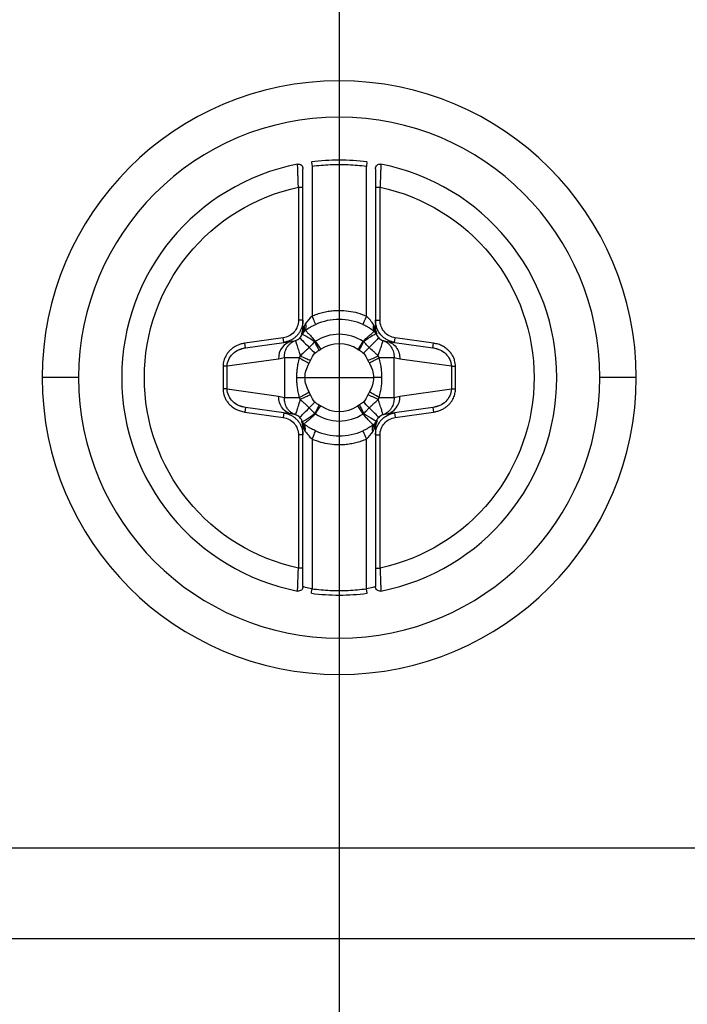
# Paper-space layout 'Web Drawing(2)' of a CAD drawing. Header units: millimetres. Extents: x 71 to 1085, y 76 to 849.
# Tile 7 of 63: x 380 to 395, y 141 to 163. Entities that reach past the tile are written whole.
import ezdxf

# ---------------------------------------------------------------- set-up
doc = ezdxf.new("R2010")
doc.units = ezdxf.units.MM
doc.layers.add('DIMENSIONS', color=140, linetype='Continuous', lineweight=25)
doc.styles.add('SLDTEXTSTYLE0', font='TXT', dxfattribs={"width": 0.75})
doc.dimstyles.new('SLDDIMSTYLE2', dxfattribs={"dimtxt": 10, "dimasz": 10, "dimexe": 0, "dimexo": 0.0625, "dimgap": 2.5, "dimtad": 0, "dimtih": 1, "dimtoh": 1, "dimdec": 1, "dimrnd": 1e-09, "dimzin": 12, "dimdsep": 46, "dimtxsty": 'SLDTEXTSTYLE0', "dimsah": 1, "dimcen": 0.09, "dimadec": 0, "dimazin": 3, "dimtfac": 1, "dimtdec": 1, "dimtofl": 0, "dimtmove": 0, "dimatfit": 3, "dimfxl": 0, "dimfrac": 2, "dimtolj": 1, "dimtzin": 12, "dimarcsym": 0})
doc.dimstyles.new('SLDDIMSTYLE3', dxfattribs={"dimtxt": 10, "dimasz": 10, "dimexe": 0, "dimexo": 0.0625, "dimgap": 2.5, "dimtad": 0, "dimtih": 1, "dimtoh": 1, "dimdec": 1, "dimrnd": 1e-09, "dimzin": 4, "dimdsep": 46, "dimtxsty": 'SLDTEXTSTYLE0', "dimsah": 1, "dimcen": 0.09, "dimadec": 0, "dimazin": 1, "dimtfac": 1, "dimtdec": 1, "dimtmove": 0, "dimatfit": 0, "dimfxl": 0, "dimfrac": 2, "dimtolj": 1, "dimtzin": 12, "dimarcsym": 0})

# ---------------------------------------------------------------- blocks, each defined once
blk = doc.blocks.new('_D_23')
at = {"layer": 'DIMENSIONS'}
for p, q in [((387.505, 192.232), (387.505, 117.271)), ((332.505, 191.382), (332.505, 117.271)), ((278.713, 121.919), (275.666, 121.919)), ((275.666, 121.919), (275.666, 106.044)), ((304.574, 121.919), (307.621, 121.919)), ((307.621, 121.919), (307.621, 106.044)), ((332.505, 120.446), (312.468, 120.446)), ((387.505, 120.446), (406.736, 120.446)), ((275.666, 106.044), (278.713, 106.044)), ((307.621, 106.044), (304.574, 106.044))]:
    blk.add_line(p, q, dxfattribs=at)
for points in [[(332.505, 120.446), (322.505, 121.985), (322.505, 118.908)], [(387.505, 120.446), (397.505, 118.908), (397.505, 121.985)]]:
    blk.add_solid(points, dxfattribs=at)
at = {"layer": 'DIMENSIONS', "char_height": 10, "attachment_point": 1, "style": 'SLDTEXTSTYLE0'}
for s, insert in [('55.0', (278.713, 136.84)), ('2.17', (278.713, 118.934))]:
    blk.add_mtext(s, dxfattribs=dict(at, insert=insert))
blk = doc.blocks.new('_D_24')
at = {"layer": 'DIMENSIONS'}
for p, q in [((456.005, 194.772), (456.005, 117.271)), ((387.505, 192.232), (387.505, 117.271)), ((482.071, 121.919), (479.024, 121.919)), ((479.024, 121.919), (479.024, 106.044)), ((507.932, 121.919), (510.979, 121.919)), ((510.979, 121.919), (510.979, 106.044)), ((387.505, 120.446), (456.005, 120.446)), ((456.005, 120.446), (474.178, 120.446)), ((479.024, 106.044), (482.071, 106.044)), ((510.979, 106.044), (507.932, 106.044))]:
    blk.add_line(p, q, dxfattribs=at)
for points in [[(387.505, 120.446), (397.505, 118.908), (397.505, 121.985)], [(456.005, 120.446), (446.005, 121.985), (446.005, 118.908)]]:
    blk.add_solid(points, dxfattribs=at)
at = {"layer": 'DIMENSIONS', "char_height": 10, "attachment_point": 1, "style": 'SLDTEXTSTYLE0'}
for s, insert in [('68.5', (482.071, 136.84)), ('2.70', (482.071, 118.934))]:
    blk.add_mtext(s, dxfattribs=dict(at, insert=insert))
blk = doc.blocks.new('_D_25')
at = {"layer": 'DIMENSIONS'}
for p, q in [((332.505, 191.382), (332.505, 87.271)), ((456.005, 189.842), (456.005, 87.271)), ((381.324, 91.919), (378.277, 91.919)), ((378.277, 91.919), (378.277, 76.044)), ((407.185, 91.919), (410.232, 91.919)), ((410.232, 91.919), (410.232, 76.044)), ((332.505, 90.446), (373.431, 90.446)), ((456.005, 90.446), (415.079, 90.446)), ((378.277, 76.044), (381.324, 76.044)), ((410.232, 76.044), (407.185, 76.044))]:
    blk.add_line(p, q, dxfattribs=at)
for points in [[(332.505, 90.446), (342.505, 88.908), (342.505, 91.985)], [(456.005, 90.446), (446.005, 91.985), (446.005, 88.908)]]:
    blk.add_solid(points, dxfattribs=at)
at = {"layer": 'DIMENSIONS', "char_height": 10, "attachment_point": 1, "style": 'SLDTEXTSTYLE0'}
for s, insert in [('123.5', (377.63, 106.84)), ('4.86', (381.324, 88.934))]:
    blk.add_mtext(s, dxfattribs=dict(at, insert=insert))

psp = doc.layouts.new('Web Drawing(2)')

# ---------------------------------------------------------------- linework, layer by layer
for p, q in [((386.892, 159.6), (386.905, 159.501)), ((386.905, 159.501), (386.905, 156.198)), ((388.105, 156.198), (388.105, 159.501)), ((386.605, 159.044), (386.605, 156.105)), ((386.705, 156.105), (386.705, 159.044)), ((388.305, 159.044), (388.305, 156.105)), ((388.405, 156.105), (388.405, 159.044)), ((386.705, 156.105), (386.605, 156.105)), ((386.705, 155.939), (386.705, 156.105)), ((388.305, 156.105), (388.405, 156.105)), ((388.305, 156.105), (388.305, 155.939)), ((386.756, 155.884), (386.745, 155.875)), ((388.293, 155.853), (388.281, 155.864)), ((386.269, 155.718), (385.423, 155.599)), ((386.283, 155.619), (386.269, 155.718)), ((386.283, 155.619), (386.475, 155.646)), ((386.687, 155.796), (386.687, 155.797)), ((388.316, 155.814), (388.316, 155.814)), ((388.535, 155.646), (388.727, 155.619)), ((388.727, 155.619), (388.741, 155.718)), ((389.586, 155.599), (388.741, 155.718)), ((385.286, 155.455), (385.437, 155.502)), ((385.437, 155.5), (385.423, 155.599)), ((385.437, 155.5), (386.283, 155.619)), ((388.727, 155.619), (389.572, 155.5)), ((389.572, 155.5), (389.586, 155.599)), ((389.573, 155.502), (389.724, 155.455)), ((386.168, 155.25), (385.032, 155.09)), ((386.296, 155.277), (386.296, 154.402)), ((388.714, 154.402), (388.714, 155.277)), ((389.978, 155.09), (388.842, 155.25)), ((385.032, 155.09), (384.941, 155.09)), ((384.941, 155.09), (384.941, 154.589)), ((385.032, 154.589), (385.032, 155.09)), ((389.978, 155.09), (390.069, 155.09)), ((389.978, 155.09), (389.978, 154.589)), ((390.069, 154.589), (390.069, 155.09)), ((381.755, 154.84), (380.952, 154.84)), ((386.748, 154.84), (387.505, 154.84)), ((387.505, 154.84), (388.261, 154.84)), ((394.058, 154.84), (393.255, 154.84)), ((385.032, 154.589), (384.941, 154.589)), ((385.032, 154.589), (386.168, 154.429)), ((388.842, 154.429), (389.978, 154.589)), ((389.978, 154.589), (390.069, 154.589)), ((385.437, 154.177), (385.285, 154.224)), ((385.437, 154.179), (385.423, 154.08)), ((386.283, 154.06), (385.437, 154.179)), ((389.572, 154.179), (388.727, 154.06)), ((389.572, 154.179), (389.586, 154.08)), ((389.724, 154.224), (389.573, 154.177)), ((385.423, 154.08), (386.269, 153.961)), ((386.283, 154.06), (386.269, 153.961)), ((386.475, 154.033), (386.283, 154.06)), ((388.727, 154.06), (388.535, 154.033)), ((388.727, 154.06), (388.741, 153.961)), ((388.741, 153.961), (389.586, 154.08)), ((386.694, 153.865), (386.694, 153.865)), ((386.705, 153.575), (386.705, 153.74)), ((386.717, 153.826), (386.728, 153.816)), ((388.254, 153.795), (388.265, 153.804)), ((388.305, 153.74), (388.305, 153.575)), ((388.322, 153.883), (388.322, 153.883)), ((386.605, 153.575), (386.605, 150.635)), ((386.705, 153.575), (386.605, 153.575)), ((386.705, 150.635), (386.705, 153.575)), ((386.905, 153.481), (386.905, 150.178)), ((388.105, 150.178), (388.105, 153.481)), ((388.305, 153.575), (388.405, 153.575)), ((388.305, 153.575), (388.305, 150.635)), ((388.405, 150.635), (388.405, 153.575)), ((388.118, 150.079), (388.105, 150.178)), ((395.508, 144.451), (379.502, 144.451)), ((395.543, 142.451), (379.467, 142.451))]:
    psp.add_line(p, q)
at = {"flags": 128}
for points in [[(388.031, 155.639), (388.014, 155.614), (387.998, 155.59), (387.983, 155.567), (387.968, 155.544), (387.954, 155.522), (387.94, 155.501), (387.927, 155.481), (387.915, 155.463)], [(386.562, 154.84), (386.588, 154.84), (386.614, 154.84), (386.638, 154.84), (386.662, 154.84), (386.685, 154.84), (386.708, 154.84), (386.729, 154.84), (386.748, 154.84)], [(388.448, 154.84), (388.422, 154.84), (388.396, 154.84), (388.371, 154.84), (388.347, 154.84), (388.324, 154.84), (388.302, 154.84), (388.281, 154.84), (388.261, 154.84)], [(386.979, 154.04), (386.995, 154.065), (387.011, 154.089), (387.027, 154.113), (387.042, 154.135), (387.056, 154.157), (387.07, 154.178), (387.083, 154.198), (387.095, 154.217)]]:
    psp.add_lwpolyline(points, dxfattribs=at)
for centre, radius, start, end in [((387.505, 154.84), 6.553, 0, 180), ((387.505, 154.84), 5.75, 0, 180), ((387.505, 154.84), 4.8, 82.6656, 97.3344), ((387.505, 154.84), 4.8, 101.0397, 180), ((387.505, 154.84), 4.8, 0, 78.9603), ((387.505, 154.84), 1.285, 66.1722, 113.825), ((386.873, 155.721), 0.2, 127.6898, 157.9572), ((386.641, 155.968), 0.138, 315.8206, 27.9236), ((388.393, 155.957), 0.143, 157.6048, 226.3157), ((386.543, 155.276), 0.377, 100.5412, 183.9308), ((388.221, 155.784), 0.1, 17.5592, 48.4058), ((387.505, 154.84), 0.746, 56.6665, 123.0408), ((390.192, 154.447), 2.457, 151.0327, 156.0586), ((391.48, 149.461), 6.587, 117.9923, 120.1657), ((387.505, 154.84), 6.553, 180, 0), ((387.505, 154.84), 5.75, 180, 0), ((387.505, 154.84), 4.8, 180, 258.9603), ((387.505, 154.84), 4.8, 281.0397, 0), ((383.53, 160.218), 6.587, 297.9923, 300.1657), ((388.466, 154.403), 0.377, 280.5412, 3.9308), ((387.505, 154.84), 0.746, 236.6665, 303.0408), ((386.789, 153.895), 0.1, 197.5592, 228.4058), ((386.616, 153.723), 0.143, 337.6048, 46.3157), ((388.369, 153.711), 0.138, 135.8206, 207.9236), ((388.137, 153.958), 0.2, 307.6898, 337.9572), ((387.505, 154.84), 1.285, 246.1729, 293.8252), ((387.505, 154.84), 4.8, 262.6656, 277.3344)]:
    psp.add_arc(centre, radius, start, end)
for points, knots in [([(386.586, 159.551), (386.615, 159.556), (386.646, 159.549), (386.691, 159.511), (386.705, 159.482), (386.705, 159.453)], [0, 0, 0, 0, 0.5, 0.5, 1, 1, 1, 1]), ([(388.118, 159.6), (388.118, 159.6), (388.116, 159.59), (388.111, 159.55), (388.108, 159.524), (388.105, 159.501)], [0, 0, 0, 0, 0.5, 0.5, 1, 1, 1, 1]), ([(388.305, 159.453), (388.305, 159.482), (388.319, 159.511), (388.364, 159.549), (388.395, 159.556), (388.424, 159.551)], [0, 0, 0, 0, 0.5, 0.5, 1, 1, 1, 1]), ([(386.605, 159.044), (386.604, 159.066), (386.602, 159.109), (386.6, 159.171), (386.597, 159.228), (386.595, 159.28), (386.594, 159.327), (386.592, 159.368), (386.59, 159.425), (386.588, 159.489), (386.586, 159.541), (386.586, 159.548), (386.586, 159.551)], [0, 0, 0, 0, 0.08321, 0.162752, 0.23862, 0.310809, 0.379318, 0.444147, 0.505297, 0.673596, 0.838421, 1, 1, 1, 1]), ([(386.705, 159.044), (386.705, 159.15), (386.705, 159.256), (386.705, 159.408), (386.705, 159.453), (386.705, 159.453)], [0, 0, 0, 0, 0.5, 0.5, 1, 1, 1, 1]), ([(388.105, 159.501), (388.038, 159.509), (387.905, 159.524), (387.705, 159.537), (387.505, 159.541), (387.305, 159.537), (387.104, 159.524), (386.971, 159.509), (386.905, 159.501)], [0, 0, 0, 0, 0.167175, 0.33374, 0.5, 0.66626, 0.832825, 1, 1, 1, 1]), ([(388.305, 159.453), (388.305, 159.453), (388.305, 159.408), (388.305, 159.256), (388.305, 159.15), (388.305, 159.044)], [0, 0, 0, 0, 0.5, 0.5, 1, 1, 1, 1]), ([(388.424, 159.551), (388.424, 159.55), (388.424, 159.548), (388.423, 159.536), (388.423, 159.515), (388.422, 159.486), (388.42, 159.449), (388.418, 159.394), (388.415, 159.31), (388.411, 159.188), (388.407, 159.094), (388.405, 159.044)], [0, 0, 0, 0, 0.080565, 0.161919, 0.244095, 0.327122, 0.411028, 0.495836, 0.643959, 0.812033, 1, 1, 1, 1]), ([(386.605, 150.635), (385.643, 150.841), (384.78, 151.371), (383.542, 152.901), (383.205, 153.856), (383.205, 155.824), (383.542, 156.778), (384.78, 158.309), (385.643, 158.838), (386.605, 159.044)], [0, 0, 0, 0, 0.25, 0.25, 0.5, 0.5, 0.75, 0.75, 1, 1, 1, 1]), ([(386.605, 159.044), (386.629, 159.044), (386.657, 159.044), (386.696, 159.044), (386.705, 159.044), (386.705, 159.044)], [0, 0, 0, 0, 0.5, 0.5, 1, 1, 1, 1]), ([(388.305, 159.044), (388.305, 159.044), (388.314, 159.044), (388.352, 159.044), (388.38, 159.044), (388.405, 159.044)], [0, 0, 0, 0, 0.5, 0.5, 1, 1, 1, 1]), ([(388.405, 159.044), (389.367, 158.838), (390.23, 158.309), (391.467, 156.778), (391.805, 155.824), (391.805, 153.856), (391.467, 152.901), (390.23, 151.371), (389.367, 150.841), (388.405, 150.635)], [0, 0, 0, 0, 0.25, 0.25, 0.5, 0.5, 0.75, 0.75, 1, 1, 1, 1]), ([(386.905, 156.198), (386.943, 156.214), (387.019, 156.245), (387.138, 156.281), (387.258, 156.306), (387.381, 156.321), (387.532, 156.327), (387.711, 156.315), (387.913, 156.274), (388.041, 156.223), (388.105, 156.198)], [0, 0, 0, 0, 0.1006569, 0.2002973, 0.2996195, 0.399329, 0.5001226, 0.6671966, 0.8327338, 1, 1, 1, 1]), ([(386.605, 156.105), (386.605, 156.012), (386.57, 155.919), (386.448, 155.778), (386.361, 155.731), (386.269, 155.718)], [0, 0, 0, 0, 0.5, 0.5, 1, 1, 1, 1]), ([(386.705, 156.105), (386.704, 156.081), (386.702, 156.034), (386.686, 155.966), (386.662, 155.9), (386.628, 155.838), (386.586, 155.782), (386.536, 155.732), (386.48, 155.69), (386.418, 155.657), (386.352, 155.632), (386.306, 155.624), (386.283, 155.619)], [0, 0, 0, 0, 0.100222, 0.200291, 0.300246, 0.400125, 0.499968, 0.599814, 0.699701, 0.799668, 0.899755, 1, 1, 1, 1]), ([(386.986, 156.015), (386.986, 156.015), (386.978, 156.033), (386.946, 156.104), (386.924, 156.155), (386.905, 156.198)], [0, 0, 0, 0, 0.5, 0.5, 1, 1, 1, 1]), ([(388.105, 156.198), (388.086, 156.155), (388.063, 156.104), (388.032, 156.033), (388.024, 156.015), (388.024, 156.015)], [0, 0, 0, 0, 0.5, 0.5, 1, 1, 1, 1]), ([(388.727, 155.619), (388.704, 155.624), (388.657, 155.632), (388.592, 155.657), (388.53, 155.69), (388.473, 155.732), (388.399, 155.806), (388.327, 155.927), (388.305, 156.044), (388.305, 156.103), (388.305, 156.105)], [0, 0, 0, 0, 0.100429, 0.200709, 0.300879, 0.400977, 0.501043, 0.747195, 0.993978, 1, 1, 1, 1]), ([(388.741, 155.718), (388.649, 155.731), (388.561, 155.778), (388.439, 155.919), (388.405, 156.012), (388.405, 156.105)], [0, 0, 0, 0, 0.5, 0.5, 1, 1, 1, 1]), ([(386.669, 155.796), (386.676, 155.81), (386.69, 155.84), (386.702, 155.889), (386.704, 155.922), (386.705, 155.939)], [0, 0, 0, 0, 0.323707, 0.656853, 1, 1, 1, 1]), ([(386.716, 155.939), (386.714, 155.932), (386.71, 155.907), (386.7, 155.868), (386.685, 155.827), (386.674, 155.805), (386.669, 155.796)], [0, 0, 0, 0, 0.141679, 0.530037, 0.785701, 1, 1, 1, 1]), ([(386.74, 155.872), (386.751, 155.88), (386.774, 155.897), (386.813, 155.923), (386.861, 155.952), (386.918, 155.984), (386.963, 156.005), (386.986, 156.015)], [0, 0, 0, 0, 0.177982, 0.353743, 0.527652, 0.762772, 1, 1, 1, 1]), ([(386.756, 155.884), (386.757, 155.883), (386.76, 155.881), (386.772, 155.868), (386.793, 155.847), (386.829, 155.811), (386.89, 155.746), (386.949, 155.68), (386.983, 155.642)], [0, 0, 0, 0, 0.111026, 0.230944, 0.359666, 0.497271, 0.712512, 1, 1, 1, 1]), ([(388.024, 156.015), (388.039, 156.008), (388.071, 155.994), (388.12, 155.968), (388.192, 155.927), (388.252, 155.886), (388.286, 155.86), (388.295, 155.853)], [0, 0, 0, 0, 0.135654, 0.293465, 0.474264, 0.863528, 1, 1, 1, 1]), ([(388.031, 155.639), (388.046, 155.654), (388.074, 155.682), (388.112, 155.718), (388.145, 155.748), (388.17, 155.771), (388.19, 155.788), (388.227, 155.82), (388.269, 155.854), (388.277, 155.861), (388.281, 155.864)], [0, 0, 0, 0, 0.116826, 0.221027, 0.312349, 0.390766, 0.456277, 0.508858, 0.774523, 1, 1, 1, 1]), ([(388.334, 155.809), (388.328, 155.822), (388.316, 155.85), (388.303, 155.894), (388.298, 155.924), (388.296, 155.939)], [0, 0, 0, 0, 0.323298, 0.659898, 1, 1, 1, 1]), ([(388.305, 155.939), (388.305, 155.938), (388.305, 155.915), (388.31, 155.87), (388.326, 155.829), (388.334, 155.809)], [0, 0, 0, 0, 0.019293, 0.519708, 1, 1, 1, 1]), ([(386.296, 155.277), (386.296, 155.299), (386.296, 155.34), (386.309, 155.418), (386.338, 155.491), (386.385, 155.557), (386.428, 155.599), (386.478, 155.635), (386.517, 155.65), (386.538, 155.659)], [0, 0, 0, 0, 0.130826, 0.235825, 0.47108, 0.603467, 0.735804, 0.85261, 1, 1, 1, 1]), ([(386.538, 155.658), (386.556, 155.665), (386.591, 155.679), (386.62, 155.704), (386.634, 155.717)], [0, 0, 0, 0, 0.507, 1, 1, 1, 1]), ([(386.538, 155.659), (386.538, 155.658), (386.538, 155.656), (386.542, 155.645), (386.548, 155.626), (386.557, 155.599), (386.568, 155.562), (386.584, 155.513), (386.602, 155.457), (386.622, 155.392), (386.636, 155.347), (386.644, 155.322)], [0, 0, 0, 0, 0.092239, 0.184572, 0.281429, 0.385977, 0.500101, 0.61655, 0.750057, 0.861085, 1, 1, 1, 1]), ([(386.634, 155.717), (386.645, 155.728), (386.667, 155.752), (386.68, 155.782), (386.687, 155.796)], [0, 0, 0, 0, 0.4973395, 1, 1, 1, 1]), ([(386.634, 155.717), (386.636, 155.715), (386.655, 155.695), (386.732, 155.618), (386.787, 155.562), (386.843, 155.506)], [0, 0, 0, 0, 0.5, 0.5, 1, 1, 1, 1]), ([(386.963, 155.633), (386.891, 155.682), (386.821, 155.724), (386.72, 155.781), (386.689, 155.795), (386.687, 155.796)], [0, 0, 0, 0, 0.5, 0.5, 1, 1, 1, 1]), ([(386.689, 155.822), (386.691, 155.826), (386.697, 155.832), (386.704, 155.84), (386.707, 155.843)], [0, 0, 0, 0, 0.509186, 1, 1, 1, 1]), ([(388.031, 155.639), (387.876, 155.741), (387.692, 155.796), (387.322, 155.797), (387.138, 155.743), (386.983, 155.642)], [0, 0, 0, 0, 0.5, 0.5, 1, 1, 1, 1]), ([(388.043, 155.637), (388.113, 155.691), (388.182, 155.737), (388.283, 155.798), (388.314, 155.813), (388.316, 155.814)], [0, 0, 0, 0, 0.5, 0.5, 1, 1, 1, 1]), ([(388.375, 155.717), (388.373, 155.715), (388.353, 155.695), (388.277, 155.617), (388.221, 155.561), (388.167, 155.506)], [0, 0, 0, 0, 0.5, 0.5, 1, 1, 1, 1]), ([(388.307, 155.842), (388.309, 155.84), (388.315, 155.834), (388.319, 155.829), (388.321, 155.826)], [0, 0, 0, 0, 0.465202, 1, 1, 1, 1]), ([(388.316, 155.814), (388.323, 155.796), (388.337, 155.76), (388.363, 155.731), (388.375, 155.717)], [0, 0, 0, 0, 0.5061076, 1, 1, 1, 1]), ([(388.365, 155.322), (388.371, 155.339), (388.381, 155.372), (388.395, 155.415), (388.41, 155.463), (388.426, 155.513), (388.444, 155.571), (388.459, 155.619), (388.47, 155.652), (388.471, 155.656), (388.472, 155.659)], [0, 0, 0, 0, 0.095826, 0.179251, 0.250284, 0.383822, 0.500387, 0.684925, 0.846606, 1, 1, 1, 1]), ([(388.375, 155.717), (388.389, 155.704), (388.418, 155.679), (388.454, 155.665), (388.472, 155.658)], [0, 0, 0, 0, 0.4928187, 1, 1, 1, 1]), ([(388.472, 155.659), (388.488, 155.653), (388.517, 155.642), (388.563, 155.614), (388.61, 155.574), (388.665, 155.505), (388.698, 155.426), (388.714, 155.344), (388.714, 155.301), (388.714, 155.277)], [0, 0, 0, 0, 0.108447, 0.199934, 0.350086, 0.500235, 0.749799, 0.860378, 1, 1, 1, 1]), ([(388.535, 155.646), (388.621, 155.634), (388.702, 155.586), (388.814, 155.442), (388.844, 155.346), (388.842, 155.25)], [0, 0, 0, 0, 0.5, 0.5, 1, 1, 1, 1]), ([(385.423, 155.599), (385.397, 155.595), (385.345, 155.585), (385.272, 155.56), (385.205, 155.527), (385.146, 155.487), (385.094, 155.443), (385.05, 155.395), (385.014, 155.344), (384.985, 155.292), (384.964, 155.239), (384.951, 155.188), (384.943, 155.138), (384.942, 155.106), (384.941, 155.09)], [0, 0, 0, 0, 0.1049156, 0.2059255, 0.3030038, 0.3962062, 0.485501, 0.5709222, 0.6523927, 0.7299257, 0.8034791, 0.8730535, 0.9386044, 1, 1, 1, 1]), ([(385.032, 155.09), (385.032, 155.193), (385.081, 155.294), (385.231, 155.439), (385.332, 155.486), (385.437, 155.5)], [0, 0, 0, 0, 0.5, 0.5, 1, 1, 1, 1]), ([(386.843, 155.506), (386.828, 155.492), (386.797, 155.462), (386.755, 155.422), (386.702, 155.377), (386.668, 155.345), (386.644, 155.322)], [0, 0, 0, 0, 0.2301728, 0.4795822, 0.6335453, 1, 1, 1, 1]), ([(386.963, 155.633), (386.942, 155.61), (386.902, 155.568), (386.862, 155.526), (386.843, 155.506)], [0, 0, 0, 0, 0.536732, 1, 1, 1, 1]), ([(388.167, 155.506), (388.147, 155.526), (388.116, 155.559), (388.074, 155.602), (388.052, 155.626), (388.043, 155.637)], [0, 0, 0, 0, 0.4586665, 0.760553, 1, 1, 1, 1]), ([(388.365, 155.322), (388.348, 155.338), (388.313, 155.37), (388.246, 155.43), (388.197, 155.477), (388.167, 155.506)], [0, 0, 0, 0, 0.255048, 0.528788, 1, 1, 1, 1]), ([(389.572, 155.5), (389.677, 155.486), (389.778, 155.439), (389.929, 155.294), (389.977, 155.193), (389.978, 155.09)], [0, 0, 0, 0, 0.5, 0.5, 1, 1, 1, 1]), ([(390.069, 155.09), (390.068, 155.112), (390.066, 155.156), (390.051, 155.223), (390.025, 155.293), (389.985, 155.362), (389.931, 155.429), (389.864, 155.489), (389.782, 155.54), (389.689, 155.58), (389.621, 155.593), (389.586, 155.599)], [0, 0, 0, 0, 0.082999, 0.173132, 0.270354, 0.374602, 0.485815, 0.60395, 0.728998, 0.860991, 1, 1, 1, 1]), ([(386.621, 155.277), (386.552, 155.277), (386.485, 155.277), (386.371, 155.277), (386.325, 155.277), (386.296, 155.277)], [0, 0, 0, 0, 0.5, 0.5, 1, 1, 1, 1]), ([(386.621, 155.277), (386.611, 155.234), (386.591, 155.155), (386.574, 155.04), (386.564, 154.938), (386.563, 154.872), (386.562, 154.84)], [0, 0, 0, 0, 0.299965, 0.5550915, 0.7819416, 1, 1, 1, 1]), ([(388.714, 155.277), (388.684, 155.277), (388.638, 155.277), (388.525, 155.277), (388.457, 155.277), (388.388, 155.277)], [0, 0, 0, 0, 0.5, 0.5, 1, 1, 1, 1]), ([(388.448, 154.84), (388.447, 154.872), (388.446, 154.939), (388.435, 155.042), (388.418, 155.156), (388.399, 155.235), (388.388, 155.277)], [0, 0, 0, 0, 0.22093, 0.4509085, 0.7038992, 1, 1, 1, 1]), ([(386.562, 154.84), (386.563, 154.807), (386.564, 154.74), (386.574, 154.637), (386.592, 154.523), (386.611, 154.445), (386.621, 154.402)], [0, 0, 0, 0, 0.22093, 0.4509085, 0.7038992, 1, 1, 1, 1]), ([(388.388, 154.402), (388.399, 154.445), (388.418, 154.525), (388.436, 154.639), (388.446, 154.742), (388.447, 154.807), (388.448, 154.84)], [0, 0, 0, 0, 0.299965, 0.555092, 0.781942, 1, 1, 1, 1]), ([(384.941, 154.589), (384.942, 154.568), (384.944, 154.524), (384.959, 154.456), (384.985, 154.386), (385.025, 154.317), (385.078, 154.251), (385.146, 154.19), (385.227, 154.14), (385.32, 154.1), (385.388, 154.087), (385.423, 154.08)], [0, 0, 0, 0, 0.082999, 0.173132, 0.270354, 0.374602, 0.485815, 0.60395, 0.728998, 0.860991, 1, 1, 1, 1]), ([(385.437, 154.179), (385.332, 154.194), (385.231, 154.24), (385.081, 154.386), (385.032, 154.486), (385.032, 154.589)], [0, 0, 0, 0, 0.5, 0.5, 1, 1, 1, 1]), ([(389.978, 154.589), (389.977, 154.486), (389.929, 154.386), (389.778, 154.24), (389.677, 154.194), (389.572, 154.179)], [0, 0, 0, 0, 0.5, 0.5, 1, 1, 1, 1]), ([(389.586, 154.08), (389.613, 154.085), (389.664, 154.094), (389.737, 154.12), (389.804, 154.153), (389.864, 154.192), (389.916, 154.236), (389.96, 154.285), (389.996, 154.335), (390.024, 154.388), (390.045, 154.44), (390.059, 154.491), (390.067, 154.541), (390.068, 154.573), (390.069, 154.589)], [0, 0, 0, 0, 0.104916, 0.205926, 0.303004, 0.396206, 0.485501, 0.570922, 0.652393, 0.729926, 0.803479, 0.873053, 0.938604, 1, 1, 1, 1]), ([(386.475, 154.033), (386.388, 154.045), (386.307, 154.093), (386.196, 154.237), (386.165, 154.333), (386.168, 154.429)], [0, 0, 0, 0, 0.5, 0.5, 1, 1, 1, 1]), ([(386.538, 154.021), (386.522, 154.027), (386.493, 154.037), (386.446, 154.065), (386.399, 154.105), (386.345, 154.175), (386.311, 154.253), (386.296, 154.336), (386.296, 154.378), (386.296, 154.402)], [0, 0, 0, 0, 0.108448, 0.199934, 0.350086, 0.500235, 0.749799, 0.860378, 1, 1, 1, 1]), ([(386.296, 154.402), (386.325, 154.402), (386.371, 154.402), (386.485, 154.402), (386.552, 154.402), (386.621, 154.402)], [0, 0, 0, 0, 0.5, 0.5, 1, 1, 1, 1]), ([(386.644, 154.357), (386.639, 154.34), (386.629, 154.308), (386.615, 154.264), (386.6, 154.216), (386.584, 154.166), (386.565, 154.108), (386.55, 154.06), (386.54, 154.028), (386.538, 154.023), (386.538, 154.021)], [0, 0, 0, 0, 0.095826, 0.179251, 0.250284, 0.383822, 0.500387, 0.684925, 0.846606, 1, 1, 1, 1]), ([(386.644, 154.357), (386.661, 154.342), (386.696, 154.309), (386.764, 154.249), (386.812, 154.203), (386.843, 154.173)], [0, 0, 0, 0, 0.255048, 0.528788, 1, 1, 1, 1]), ([(388.167, 154.173), (388.182, 154.188), (388.213, 154.218), (388.254, 154.257), (388.307, 154.302), (388.341, 154.335), (388.365, 154.357)], [0, 0, 0, 0, 0.230173, 0.479582, 0.633545, 1, 1, 1, 1]), ([(388.472, 154.021), (388.472, 154.022), (388.471, 154.023), (388.468, 154.035), (388.462, 154.053), (388.453, 154.08), (388.441, 154.118), (388.426, 154.166), (388.408, 154.222), (388.387, 154.287), (388.373, 154.332), (388.365, 154.357)], [0, 0, 0, 0, 0.092239, 0.184572, 0.281429, 0.385977, 0.500101, 0.61655, 0.750058, 0.861085, 1, 1, 1, 1]), ([(388.388, 154.402), (388.457, 154.402), (388.525, 154.402), (388.638, 154.402), (388.684, 154.402), (388.714, 154.402)], [0, 0, 0, 0, 0.5, 0.5, 1, 1, 1, 1]), ([(388.714, 154.402), (388.714, 154.38), (388.714, 154.34), (388.7, 154.262), (388.671, 154.188), (388.625, 154.122), (388.582, 154.08), (388.531, 154.044), (388.493, 154.029), (388.472, 154.021)], [0, 0, 0, 0, 0.130826, 0.235825, 0.47108, 0.603467, 0.735804, 0.85261, 1, 1, 1, 1]), ([(386.634, 153.963), (386.636, 153.965), (386.656, 153.985), (386.733, 154.062), (386.788, 154.118), (386.843, 154.173)], [0, 0, 0, 0, 0.5, 0.5, 1, 1, 1, 1]), ([(386.843, 154.173), (386.862, 154.153), (386.894, 154.121), (386.936, 154.078), (386.957, 154.053), (386.967, 154.042)], [0, 0, 0, 0, 0.458667, 0.760552, 1, 1, 1, 1]), ([(388.046, 154.046), (388.068, 154.069), (388.107, 154.112), (388.148, 154.154), (388.167, 154.173)], [0, 0, 0, 0, 0.536732, 1, 1, 1, 1]), ([(388.375, 153.963), (388.374, 153.965), (388.354, 153.984), (388.278, 154.061), (388.222, 154.117), (388.167, 154.173)], [0, 0, 0, 0, 0.5, 0.5, 1, 1, 1, 1]), ([(386.269, 153.961), (386.361, 153.948), (386.448, 153.901), (386.57, 153.761), (386.605, 153.668), (386.605, 153.575)], [0, 0, 0, 0, 0.5, 0.5, 1, 1, 1, 1]), ([(386.283, 154.06), (386.306, 154.056), (386.352, 154.047), (386.418, 154.022), (386.48, 153.989), (386.536, 153.947), (386.586, 153.897), (386.628, 153.841), (386.662, 153.78), (386.686, 153.714), (386.702, 153.645), (386.704, 153.598), (386.705, 153.575)], [0, 0, 0, 0, 0.1002221, 0.2002911, 0.3002459, 0.4001253, 0.4999683, 0.5998138, 0.6997008, 0.7996683, 0.8997551, 1, 1, 1, 1]), ([(386.634, 153.963), (386.62, 153.975), (386.591, 154), (386.556, 154.014), (386.538, 154.021)], [0, 0, 0, 0, 0.4928086, 1, 1, 1, 1]), ([(386.694, 153.865), (386.687, 153.883), (386.673, 153.92), (386.647, 153.948), (386.634, 153.963)], [0, 0, 0, 0, 0.506108, 1, 1, 1, 1]), ([(386.967, 154.042), (386.896, 153.989), (386.827, 153.942), (386.727, 153.881), (386.695, 153.866), (386.694, 153.865)], [0, 0, 0, 0, 0.5, 0.5, 1, 1, 1, 1]), ([(386.979, 154.04), (386.964, 154.025), (386.936, 153.997), (386.897, 153.961), (386.865, 153.932), (386.839, 153.909), (386.819, 153.891), (386.783, 153.86), (386.74, 153.825), (386.732, 153.819), (386.729, 153.816)], [0, 0, 0, 0, 0.116826, 0.221027, 0.312349, 0.390766, 0.456277, 0.508858, 0.774523, 1, 1, 1, 1]), ([(386.979, 154.04), (387.133, 153.939), (387.318, 153.883), (387.687, 153.882), (387.872, 153.937), (388.027, 154.037)], [0, 0, 0, 0, 0.5, 0.5, 1, 1, 1, 1]), ([(388.253, 153.795), (388.252, 153.796), (388.25, 153.798), (388.238, 153.811), (388.217, 153.832), (388.181, 153.868), (388.12, 153.933), (388.06, 154), (388.027, 154.037)], [0, 0, 0, 0, 0.111026, 0.230944, 0.359666, 0.497271, 0.712512, 1, 1, 1, 1]), ([(388.046, 154.046), (388.119, 153.997), (388.189, 153.955), (388.29, 153.899), (388.32, 153.884), (388.322, 153.883)], [0, 0, 0, 0, 0.5, 0.5, 1, 1, 1, 1]), ([(388.305, 153.575), (388.305, 153.576), (388.305, 153.616), (388.315, 153.695), (388.357, 153.805), (388.423, 153.901), (388.51, 153.979), (388.613, 154.036), (388.689, 154.052), (388.727, 154.06)], [0, 0, 0, 0, 0.006018, 0.171952, 0.337541, 0.502963, 0.668396, 0.834016, 1, 1, 1, 1]), ([(388.375, 153.963), (388.364, 153.951), (388.343, 153.927), (388.329, 153.898), (388.322, 153.883)], [0, 0, 0, 0, 0.4973388, 1, 1, 1, 1]), ([(388.472, 154.021), (388.454, 154.014), (388.418, 154), (388.389, 153.975), (388.375, 153.963)], [0, 0, 0, 0, 0.50699, 1, 1, 1, 1]), ([(388.405, 153.575), (388.405, 153.668), (388.439, 153.76), (388.561, 153.901), (388.649, 153.948), (388.741, 153.961)], [0, 0, 0, 0, 0.5, 0.5, 1, 1, 1, 1]), ([(386.705, 153.74), (386.703, 153.763), (386.701, 153.808), (386.684, 153.85), (386.675, 153.87)], [0, 0, 0, 0, 0.510477, 1, 1, 1, 1]), ([(386.675, 153.87), (386.681, 153.857), (386.694, 153.829), (386.706, 153.785), (386.711, 153.755), (386.714, 153.74)], [0, 0, 0, 0, 0.323351, 0.65995, 1, 1, 1, 1]), ([(386.703, 153.837), (386.7, 153.839), (386.695, 153.845), (386.69, 153.85), (386.688, 153.853)], [0, 0, 0, 0, 0.47084, 1, 1, 1, 1]), ([(386.986, 153.664), (386.971, 153.671), (386.939, 153.686), (386.889, 153.711), (386.818, 153.752), (386.758, 153.793), (386.724, 153.819), (386.715, 153.826)], [0, 0, 0, 0, 0.135621, 0.293428, 0.474253, 0.863565, 1, 1, 1, 1]), ([(388.27, 153.807), (388.258, 153.799), (388.236, 153.782), (388.196, 153.756), (388.149, 153.727), (388.092, 153.696), (388.047, 153.675), (388.024, 153.664)], [0, 0, 0, 0, 0.1779807, 0.353741, 0.5276491, 0.7627602, 1, 1, 1, 1]), ([(388.294, 153.74), (388.295, 153.747), (388.3, 153.773), (388.309, 153.812), (388.325, 153.853), (388.336, 153.874), (388.341, 153.884)], [0, 0, 0, 0, 0.141679, 0.530037, 0.785708, 1, 1, 1, 1]), ([(388.321, 153.857), (388.318, 153.854), (388.313, 153.847), (388.306, 153.84), (388.302, 153.836)], [0, 0, 0, 0, 0.509186, 1, 1, 1, 1]), ([(388.341, 153.884), (388.336, 153.873), (388.325, 153.851), (388.31, 153.804), (388.305, 153.766), (388.305, 153.741), (388.305, 153.74)], [0, 0, 0, 0, 0.24212, 0.489491, 0.98262, 1, 1, 1, 1]), ([(386.905, 153.481), (386.924, 153.524), (386.946, 153.575), (386.978, 153.646), (386.986, 153.664), (386.986, 153.664)], [0, 0, 0, 0, 0.5, 0.5, 1, 1, 1, 1]), ([(388.105, 153.481), (388.067, 153.465), (387.99, 153.434), (387.872, 153.399), (387.751, 153.373), (387.629, 153.358), (387.478, 153.352), (387.299, 153.364), (387.096, 153.405), (386.969, 153.456), (386.905, 153.481)], [0, 0, 0, 0, 0.100657, 0.200297, 0.29962, 0.399329, 0.500123, 0.667197, 0.832734, 1, 1, 1, 1]), ([(388.024, 153.664), (388.024, 153.664), (388.032, 153.646), (388.063, 153.575), (388.086, 153.524), (388.105, 153.481)], [0, 0, 0, 0, 0.5, 0.5, 1, 1, 1, 1]), ([(386.586, 150.128), (386.586, 150.129), (386.586, 150.131), (386.586, 150.144), (386.587, 150.164), (386.588, 150.193), (386.589, 150.23), (386.591, 150.285), (386.594, 150.369), (386.599, 150.491), (386.603, 150.585), (386.605, 150.635)], [0, 0, 0, 0, 0.080565, 0.161919, 0.244095, 0.327122, 0.411028, 0.495836, 0.643959, 0.812033, 1, 1, 1, 1]), ([(386.705, 150.635), (386.705, 150.635), (386.696, 150.635), (386.657, 150.635), (386.629, 150.635), (386.605, 150.635)], [0, 0, 0, 0, 0.5, 0.5, 1, 1, 1, 1]), ([(386.705, 150.227), (386.705, 150.227), (386.705, 150.271), (386.705, 150.423), (386.705, 150.529), (386.705, 150.635)], [0, 0, 0, 0, 0.5, 0.5, 1, 1, 1, 1]), ([(388.305, 150.635), (388.305, 150.635), (388.316, 150.635), (388.353, 150.635), (388.379, 150.635), (388.405, 150.635)], [0, 0, 0, 0, 0.5, 0.5, 1, 1, 1, 1]), ([(388.305, 150.635), (388.305, 150.529), (388.305, 150.423), (388.305, 150.271), (388.305, 150.227), (388.305, 150.227)], [0, 0, 0, 0, 0.5, 0.5, 1, 1, 1, 1]), ([(388.405, 150.635), (388.406, 150.613), (388.407, 150.57), (388.41, 150.508), (388.412, 150.451), (388.414, 150.399), (388.416, 150.353), (388.417, 150.311), (388.419, 150.254), (388.422, 150.19), (388.424, 150.138), (388.424, 150.132), (388.424, 150.128)], [0, 0, 0, 0, 0.0832101, 0.1627519, 0.2386197, 0.3108093, 0.3793184, 0.4441469, 0.5052975, 0.6735959, 0.8384208, 1, 1, 1, 1]), ([(386.705, 150.227), (386.705, 150.197), (386.691, 150.168), (386.646, 150.131), (386.615, 150.123), (386.586, 150.128)], [0, 0, 0, 0, 0.5, 0.5, 1, 1, 1, 1]), ([(386.905, 150.178), (386.853, 150.188), (386.801, 150.2), (386.727, 150.22), (386.705, 150.227), (386.705, 150.227)], [0, 0, 0, 0, 0.5, 0.5, 1, 1, 1, 1]), ([(388.305, 150.227), (388.305, 150.227), (388.283, 150.22), (388.208, 150.2), (388.157, 150.188), (388.105, 150.178)], [0, 0, 0, 0, 0.5, 0.5, 1, 1, 1, 1]), ([(388.424, 150.128), (388.395, 150.123), (388.364, 150.131), (388.319, 150.168), (388.305, 150.197), (388.305, 150.227)], [0, 0, 0, 0, 0.5, 0.5, 1, 1, 1, 1]), ([(386.892, 150.079), (386.892, 150.079), (386.893, 150.089), (386.898, 150.129), (386.902, 150.156), (386.905, 150.178)], [0, 0, 0, 0, 0.5, 0.5, 1, 1, 1, 1]), ([(386.905, 150.178), (386.971, 150.17), (387.104, 150.155), (387.305, 150.142), (387.505, 150.138), (387.705, 150.142), (387.905, 150.155), (388.038, 150.17), (388.105, 150.178)], [0, 0, 0, 0, 0.167175, 0.33374, 0.5, 0.66626, 0.832825, 1, 1, 1, 1])]:
    psp.add_open_spline(points, degree=3, knots=knots)
for points in [[(386.905, 156.198), (386.849, 156.149), (386.799, 156.087), (386.763, 156.033)], [(388.261, 156.011), (388.224, 156.069), (388.168, 156.142), (388.105, 156.198)], [(386.756, 155.884), (386.726, 155.862), (386.701, 155.831), (386.687, 155.797)], [(386.716, 155.939), (386.721, 155.899), (386.712, 155.855), (386.689, 155.822)], [(386.716, 155.939), (386.709, 155.939), (386.705, 155.939), (386.705, 155.939)], [(386.707, 155.843), (386.736, 155.875), (386.746, 155.929), (386.732, 155.978)], [(386.707, 155.843), (386.716, 155.852), (386.727, 155.862), (386.74, 155.872)], [(386.732, 155.978), (386.726, 155.964), (386.72, 155.951), (386.716, 155.939)], [(386.763, 156.033), (386.751, 156.015), (386.741, 155.996), (386.732, 155.978)], [(386.74, 155.872), (386.746, 155.877), (386.751, 155.88), (386.756, 155.884)], [(388.278, 155.982), (388.273, 155.992), (388.267, 156.001), (388.261, 156.011)], [(388.307, 155.842), (388.275, 155.875), (388.265, 155.931), (388.278, 155.982)], [(388.296, 155.939), (388.291, 155.952), (388.285, 155.967), (388.278, 155.982)], [(388.281, 155.864), (388.285, 155.861), (388.289, 155.857), (388.295, 155.853)], [(388.281, 155.864), (388.297, 155.851), (388.31, 155.833), (388.316, 155.814)], [(388.321, 155.826), (388.3, 155.859), (388.291, 155.9), (388.296, 155.939)], [(388.305, 155.939), (388.305, 155.939), (388.302, 155.939), (388.296, 155.939)], [(386.475, 155.646), (386.497, 155.649), (386.519, 155.654), (386.538, 155.658)], [(386.669, 155.796), (386.674, 155.804), (386.681, 155.812), (386.689, 155.822)], [(386.687, 155.797), (386.682, 155.798), (386.676, 155.798), (386.669, 155.796)], [(388.295, 155.853), (388.299, 155.85), (388.303, 155.846), (388.307, 155.842)], [(388.334, 155.809), (388.326, 155.813), (388.32, 155.815), (388.316, 155.814)], [(388.321, 155.826), (388.327, 155.82), (388.331, 155.814), (388.334, 155.809)], [(388.472, 155.658), (388.491, 155.654), (388.512, 155.649), (388.535, 155.646)], [(386.843, 155.506), (386.89, 155.459), (386.935, 155.414), (386.969, 155.379)], [(386.983, 155.642), (386.977, 155.639), (386.97, 155.636), (386.963, 155.633)], [(387.059, 155.442), (387.036, 155.495), (387.001, 155.564), (386.963, 155.633)], [(386.969, 155.379), (386.995, 155.404), (387.025, 155.424), (387.059, 155.442)], [(387.098, 155.465), (387.068, 155.512), (387.026, 155.576), (386.983, 155.642)], [(387.059, 155.442), (387.073, 155.449), (387.085, 155.457), (387.098, 155.465)], [(387.915, 155.463), (387.925, 155.456), (387.936, 155.45), (387.947, 155.444)], [(387.947, 155.444), (387.983, 155.426), (388.014, 155.405), (388.04, 155.379)], [(388.043, 155.637), (388.039, 155.637), (388.035, 155.638), (388.031, 155.639)], [(388.167, 155.506), (388.119, 155.458), (388.074, 155.413), (388.04, 155.379)], [(386.296, 155.277), (386.253, 155.266), (386.21, 155.257), (386.168, 155.25)], [(386.644, 155.322), (386.637, 155.307), (386.629, 155.292), (386.621, 155.277)], [(386.621, 155.277), (386.702, 155.234), (386.784, 155.189), (386.84, 155.156)], [(386.644, 155.322), (386.726, 155.282), (386.812, 155.244), (386.872, 155.221)], [(386.84, 155.156), (386.851, 155.177), (386.862, 155.199), (386.872, 155.221)], [(386.872, 155.221), (386.9, 155.282), (386.928, 155.338), (386.969, 155.379)], [(388.04, 155.379), (388.081, 155.338), (388.109, 155.282), (388.137, 155.221)], [(388.137, 155.221), (388.198, 155.244), (388.283, 155.282), (388.365, 155.322)], [(388.137, 155.221), (388.148, 155.199), (388.159, 155.177), (388.17, 155.156)], [(388.388, 155.277), (388.38, 155.292), (388.373, 155.307), (388.365, 155.322)], [(388.842, 155.25), (388.799, 155.257), (388.756, 155.266), (388.714, 155.277)], [(386.748, 154.84), (386.748, 154.949), (386.785, 155.057), (386.84, 155.156)], [(388.17, 155.156), (388.224, 155.057), (388.261, 154.949), (388.261, 154.84)], [(386.84, 154.524), (386.785, 154.622), (386.748, 154.73), (386.748, 154.84)], [(388.261, 154.84), (388.261, 154.73), (388.224, 154.622), (388.17, 154.524)], [(386.168, 154.429), (386.21, 154.423), (386.253, 154.414), (386.296, 154.402)], [(386.621, 154.402), (386.629, 154.387), (386.637, 154.372), (386.644, 154.357)], [(386.872, 154.459), (386.812, 154.435), (386.726, 154.397), (386.644, 154.357)], [(386.872, 154.459), (386.862, 154.48), (386.851, 154.502), (386.84, 154.524)], [(386.969, 154.3), (386.928, 154.341), (386.9, 154.397), (386.872, 154.459)], [(388.137, 154.459), (388.109, 154.397), (388.082, 154.341), (388.04, 154.3)], [(388.17, 154.524), (388.159, 154.502), (388.148, 154.48), (388.137, 154.459)], [(388.365, 154.357), (388.283, 154.397), (388.198, 154.435), (388.137, 154.459)], [(388.388, 154.402), (388.308, 154.445), (388.226, 154.491), (388.17, 154.524)], [(388.365, 154.357), (388.373, 154.372), (388.38, 154.387), (388.388, 154.402)], [(388.714, 154.402), (388.756, 154.414), (388.799, 154.423), (388.842, 154.429)], [(386.843, 154.173), (386.89, 154.221), (386.935, 154.266), (386.969, 154.3)], [(386.967, 154.042), (387.005, 154.112), (387.04, 154.182), (387.063, 154.235)], [(387.063, 154.235), (387.027, 154.254), (386.995, 154.274), (386.969, 154.3)], [(387.095, 154.217), (387.084, 154.223), (387.074, 154.23), (387.063, 154.235)], [(387.95, 154.237), (387.937, 154.23), (387.924, 154.222), (387.911, 154.214)], [(387.911, 154.214), (387.942, 154.167), (387.984, 154.103), (388.027, 154.037)], [(388.04, 154.3), (388.015, 154.275), (387.985, 154.255), (387.95, 154.237)], [(387.95, 154.237), (387.973, 154.185), (388.008, 154.115), (388.046, 154.046)], [(388.167, 154.173), (388.119, 154.221), (388.075, 154.266), (388.04, 154.3)], [(386.538, 154.021), (386.519, 154.026), (386.497, 154.03), (386.475, 154.033)], [(386.967, 154.042), (386.971, 154.042), (386.975, 154.041), (386.979, 154.04)], [(388.027, 154.037), (388.033, 154.041), (388.04, 154.044), (388.046, 154.046)], [(388.535, 154.033), (388.512, 154.03), (388.491, 154.026), (388.472, 154.021)], [(386.675, 153.87), (386.683, 153.866), (386.689, 153.865), (386.694, 153.865)], [(386.688, 153.853), (386.683, 153.859), (386.679, 153.865), (386.675, 153.87)], [(386.688, 153.853), (386.71, 153.821), (386.719, 153.779), (386.714, 153.74)], [(386.694, 153.865), (386.7, 153.846), (386.712, 153.828), (386.728, 153.816)], [(386.715, 153.826), (386.71, 153.83), (386.706, 153.833), (386.703, 153.837)], [(386.703, 153.837), (386.734, 153.804), (386.745, 153.748), (386.732, 153.697)], [(386.705, 153.74), (386.705, 153.74), (386.708, 153.74), (386.714, 153.74)], [(386.714, 153.74), (386.719, 153.728), (386.725, 153.713), (386.732, 153.697)], [(386.728, 153.816), (386.725, 153.819), (386.72, 153.822), (386.715, 153.826)], [(386.732, 153.697), (386.737, 153.688), (386.742, 153.678), (386.748, 153.668)], [(388.247, 153.646), (388.259, 153.664), (388.269, 153.683), (388.277, 153.701)], [(388.254, 153.795), (388.284, 153.817), (388.308, 153.848), (388.322, 153.883)], [(388.27, 153.807), (388.264, 153.803), (388.259, 153.799), (388.254, 153.795)], [(388.302, 153.836), (388.274, 153.804), (388.264, 153.751), (388.277, 153.701)], [(388.302, 153.836), (388.294, 153.827), (388.283, 153.817), (388.27, 153.807)], [(388.277, 153.701), (388.284, 153.715), (388.29, 153.729), (388.294, 153.74)], [(388.294, 153.74), (388.288, 153.781), (388.298, 153.824), (388.321, 153.857)], [(388.294, 153.74), (388.301, 153.74), (388.305, 153.74), (388.305, 153.74)], [(388.341, 153.884), (388.335, 153.875), (388.329, 153.867), (388.321, 153.857)], [(388.322, 153.883), (388.327, 153.881), (388.333, 153.882), (388.341, 153.884)], [(386.748, 153.668), (386.786, 153.61), (386.842, 153.537), (386.905, 153.481)], [(388.105, 153.481), (388.16, 153.53), (388.21, 153.592), (388.247, 153.646)]]:
    psp.add_open_spline(points, degree=3)

# ---------------------------------------------------------------- dimensions: what is measured, and where the dimension line sits
at = {"layer": 'DIMENSIONS'}
for base, p1, p2, dimstyle, picture, middle in [((456.005, 120.446), (387.505, 193.502), (456.005, 196.042), 'SLDDIMSTYLE2', '_D_24', (495.002, 120.446)), ((332.505, 120.446), (387.505, 193.502), (332.505, 192.652), 'SLDDIMSTYLE3', '_D_23', (291.644, 120.446)), ((456.005, 90.446), (332.505, 192.652), (456.005, 191.112), 'SLDDIMSTYLE2', '_D_25', (394.255, 90.446))]:
    dim = psp.add_linear_dim(base=base, p1=p1, p2=p2, dimstyle=dimstyle, dxfattribs=at)
    dim.commit()
    dim.dimension.update_dxf_attribs({"geometry": picture, "text_midpoint": middle, "dimtype": 160})

doc.saveas('drawing.dxf')
